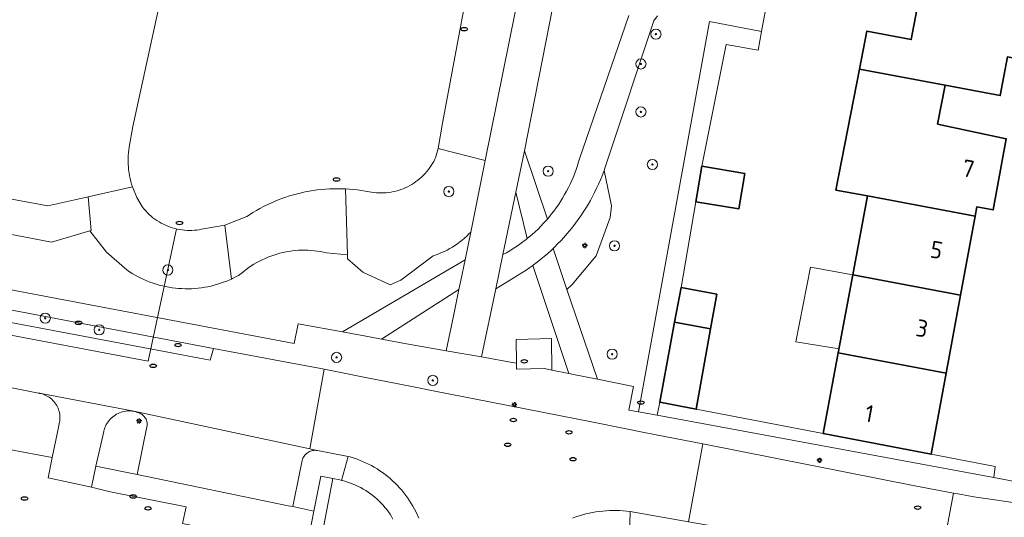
# Model space of a CAD drawing. Header units: metres. Extents: x 152610 to 160096, y 456114 to 462495.
# Tile 248 of 256: x 157210 to 157288, y 460080 to 460119. Entities that reach past the tile are written whole.
import ezdxf
from ezdxf.enums import TextEntityAlignment as Align

# ---------------------------------------------------------------- set-up
doc = ezdxf.new("R2010")
doc.units = ezdxf.units.M
doc.header["$LTSCALE"] = 0.5
doc.layers.get('0').update_dxf_attribs({"linetype": 'CONTINUOUS'})
for name, color, linetype, lineweight in [('B-PV-GR-BEPLANTING_CULTUUR_BODEMBEDEKKER-GV', 251, 'CONTINUOUS', 18), ('B-PV-GR-BEPLANTING_CULTUUR_BOSPLANTSOEN-GV', 251, 'CONTINUOUS', 18), ('B-PV-GR-BEPLANTING_CULTUUR_HEESTERS-GV', 251, 'CONTINUOUS', 18), ('B-PV-GR-BOOM-S', 251, 'CONTINUOUS', 25), ('B-PV-GR-HAAG-GV', 251, 'CONTINUOUS', 13), ('B-PV-GW-TALUD_KRUIN-G', 251, 'CONTINUOUS', 18), ('B-PV-IE-MEUBILAIR-S', 251, 'CONTINUOUS', 25), ('B-PV-KW-KUNSTWERK_DUIKER-G', 251, 'CONTINUOUS', 18), ('B-PV-OG-BEBOUWING-GV', 6, 'CONTINUOUS', 35), ('B-PV-OG-BEBOUWING-T18', 1, 'CONTINUOUS', 18), ('B-PV-OG-BEBOUWING_OVERBOUWING-GV', 251, 'CONTINUOUS', 18), ('B-PV-OG-TERREIN_BEGROEID-GV', 251, 'CONTINUOUS', 18), ('B-PV-OG-WATER_SLOOT-GV', 251, 'CONTINUOUS', 18), ('B-PV-VH-GESLOTENVERHARDING_ASFALT-GV', 251, 'CONTINUOUS', 18), ('B-PV-VH-GESLOTENVERHARDING_BETON-GV', 251, 'CONTINUOUS', 18), ('B-PV-VH-HALFVERHARDING_GRAVEL-GV', 251, 'CONTINUOUS', 18), ('B-PV-VH-ONVERHARD_ZAND-GV', 251, 'CONTINUOUS', 18), ('B-PV-VH-OPENVERHARDING_BETONSTRAATSTEEN-GV', 251, 'CONTINUOUS', 18), ('B-PV-VH-OPENVERHARDING_STRAATBAKSTEEN-GV', 251, 'CONTINUOUS', 18), ('B-PV-VH-OPENVERHARDING_TEGEL-GV', 251, 'CONTINUOUS', 18)]:
    doc.layers.add(name, color=color, linetype=linetype, lineweight=lineweight)
doc.styles.add('NLCS-ISO', font='NLCS-ISO.ttf')
doc.styles.add('NLCS-ISO-M750-T18', font='NLCS-ISO.ttf', dxfattribs={"height": 1.35})

# ---------------------------------------------------------------- blocks, each defined once
blk = doc.blocks.new('SIE-MEUBILAIR_PAAL_LICHTMAST-SO')
for points in [[(-0.62, 0), (-1, 0)], [(-0.71, 0.71), (-0.44, 0.44)], [(0, 1), (0, 0.62)], [(0.44, 0.44), (0.71, 0.71)], [(1, 0), (0.62, 0)], [(-0.71, -0.71), (-0.44, -0.44)], [(0, -0.62), (0, -1)], [(0.44, -0.44), (0.71, -0.71)]]:
    blk.add_lwpolyline(points)
blk.add_circle((0, 0), 0.5)
blk = doc.blocks.new('SIE-MEUBILAIR_PUT_RIOOLPUT-SO')
blk.add_ellipse((0, 0), major_axis=(1.25, 0), ratio=0.54)
blk = doc.blocks.new('SGR-BOOM_GBKN-SO')
at = {"linetype": 'ByBlock', "lineweight": 18}
h = blk.add_hatch(color=0, dxfattribs=at)
h.dxf.hatch_style = 1
edge = h.paths.add_edge_path()
edge.add_arc((0, 0), 0.25, 0, 360)
at = {"color": 0, "linetype": 'ByBlock', "lineweight": 18}
for radius in [2, 0.25]:
    blk.add_circle((0, 0), radius, dxfattribs=at)
at = {"color": 0, "linetype": 'ByBlock', "lineweight": 18, "style": 'NLCS-ISO'}
blk.add_attdef('SOORT', (2.5, 0), '', height=1.5, dxfattribs=at)

msp = doc.modelspace()

# ---------------------------------------------------------------- linework, layer by layer
at = {"layer": 'B-PV-GR-BEPLANTING_CULTUUR_BODEMBEDEKKER-GV', "flags": 128}
for points in [[(157225.516, 460092.893), (157200.817, 460097.589), (157200.658, 460096.613), (157225.269, 460091.967)], [(157219.01, 460087.972), (157218.882, 460087.975), (157218.753, 460087.969), (157218.626, 460087.956), (157218.499, 460087.934), (157218.374, 460087.905), (157218.25, 460087.868), (157218.13, 460087.823), (157218.012, 460087.772), (157217.898, 460087.712), (157217.788, 460087.646), (157217.681, 460087.573), (157217.58, 460087.494), (157217.484, 460087.409), (157217.394, 460087.317), (157217.309, 460087.221), (157217.23, 460087.119), (157217.158, 460087.012), (157217.093, 460086.902), (157217.034, 460086.787), (157216.983, 460086.669), (157216.94, 460086.548), (157216.903, 460086.425), (157216.887, 460086.356), (157216.28, 460083.619), (157219.528, 460082.971), (157220.293, 460086.718), (157220.306, 460086.804), (157220.312, 460086.892), (157220.309, 460086.979), (157220.299, 460087.066), (157220.28, 460087.151), (157220.254, 460087.235), (157220.22, 460087.316), (157220.179, 460087.393), (157220.131, 460087.466), (157220.077, 460087.535), (157220.017, 460087.598), (157219.951, 460087.655), (157219.88, 460087.707), (157219.805, 460087.751), (157219.726, 460087.789), (157219.644, 460087.819), (157219.559, 460087.842), (157219.549, 460087.847), (157219.266, 460087.943), (157219.139, 460087.962)]]:
    msp.add_lwpolyline(points, close=True, dxfattribs=at)
msp.add_lwpolyline([(157208.294, 460085.149), (157212.838, 460084.305), (157213.245, 460086.296), (157213.405, 460087.081), (157213.425, 460087.204), (157213.436, 460087.328), (157213.44, 460087.453), (157213.436, 460087.577), (157213.424, 460087.701), (157213.403, 460087.824), (157213.376, 460087.946), (157213.34, 460088.065), (157213.296, 460088.182), (157213.246, 460088.296), (157213.188, 460088.406), (157213.123, 460088.513), (157213.051, 460088.615), (157212.973, 460088.712), (157212.889, 460088.804), (157212.799, 460088.891), (157212.704, 460088.971), (157212.604, 460089.045), (157212.5, 460089.113), (157212.391, 460089.174), (157212.278, 460089.227), (157212.163, 460089.274), (157212.044, 460089.313), (157211.966, 460089.334), (157211.959, 460089.335), (157211.926, 460089.343), (157211.893, 460089.35), (157211.86, 460089.357), (157211.826, 460089.363), (157211.793, 460089.368), (157211.759, 460089.373), (157209.25, 460089.86)], dxfattribs=at)
at = {"layer": 'B-PV-GR-BEPLANTING_CULTUUR_BOSPLANTSOEN-GV', "flags": 128}
msp.add_lwpolyline([(157260.469, 460119.078), (157260.194, 460118.683), (157256.5, 460107.567), (157256.392, 460107.238), (157256.277, 460106.911), (157256.859, 460104.132), (157256.738, 460103.211), (157255.649, 460100.192), (157253.767, 460097.928), (157253.35, 460097.539), (157255.754, 460090.471), (157258.582, 460089.908), (157258.213, 460088.043), (157258.991, 460087.9), (157264.575, 460118.63), (157268.669, 460117.85), (157270.158, 460125.872)], dxfattribs=at)
msp.add_lwpolyline([(157246.915, 460107.683), (157243.222, 460108.628), (157242.998, 460107.891), (157242.951, 460107.792), (157242.863, 460107.619), (157242.767, 460107.45), (157242.665, 460107.284), (157242.556, 460107.124), (157242.44, 460106.967), (157242.318, 460106.816), (157242.19, 460106.67), (157242.056, 460106.529), (157241.916, 460106.393), (157241.771, 460106.264), (157241.621, 460106.141), (157241.465, 460106.024), (157241.305, 460105.913), (157241.141, 460105.809), (157240.973, 460105.712), (157240.8, 460105.622), (157240.624, 460105.54), (157240.445, 460105.464), (157240.263, 460105.396), (157240.078, 460105.335), (157239.891, 460105.283), (157239.702, 460105.237), (157239.511, 460105.2), (157239.319, 460105.171), (157239.126, 460105.149), (157238.932, 460105.136), (157238.737, 460105.13), (157238.543, 460105.133), (157238.349, 460105.143), (157238.155, 460105.161), (157237.962, 460105.188), (157237.771, 460105.222), (157236.852, 460105.371), (157235.925, 460105.453), (157236.069, 460100.258), (157236.077, 460099.956), (157237.278, 460098.91), (157238.35, 460098.409), (157239.421, 460097.908), (157240.269, 460098.255), (157242.818, 460100.179), (157243.043, 460100.257), (157243.266, 460100.342), (157243.486, 460100.435), (157243.702, 460100.535), (157243.915, 460100.642), (157244.124, 460100.756), (157244.329, 460100.877), (157244.53, 460101.005), (157244.727, 460101.14), (157244.919, 460101.281), (157245.106, 460101.429), (157245.288, 460101.583), (157245.465, 460101.742), (157245.636, 460101.908), (157245.781, 460102.057)], close=True, dxfattribs=at)
at = {"layer": 'B-PV-GR-BEPLANTING_CULTUUR_HEESTERS-GV', "flags": 128}
msp.add_lwpolyline([(157234.908, 460082.65), (157233.969, 460082.837), (157233.429, 460080.095), (157233.108, 460078.463), (157234.089, 460078.27)], close=True, dxfattribs=at)
at = {"layer": 'B-PV-GR-HAAG-GV', "flags": 128}
msp.add_lwpolyline([(157273.522, 460086.188), (157263.528, 460088.1), (157260.65, 460088.651), (157260.438, 460087.632), (157286.949, 460082.729), (157287.065, 460083.596), (157282.011, 460084.564)], close=True, dxfattribs=at)
at = {"layer": 'B-PV-GW-TALUD_KRUIN-G', "flags": 128}
for points in [[(157246.915, 460107.683), (157250.686, 460126.393)], [(157236.069, 460100.258), (157236.077, 460099.956), (157237.278, 460098.91), (157238.35, 460098.409), (157239.421, 460097.908), (157240.269, 460098.255), (157242.818, 460100.179), (157243.043, 460100.257), (157243.266, 460100.342), (157243.486, 460100.435), (157243.702, 460100.535), (157243.915, 460100.642), (157244.124, 460100.756), (157244.329, 460100.877), (157244.53, 460101.005), (157244.727, 460101.14), (157244.919, 460101.281), (157245.106, 460101.429), (157245.288, 460101.583), (157245.465, 460101.742), (157245.636, 460101.908), (157245.781, 460102.057), (157246.915, 460107.683)], [(157215.671, 460104.831), (157215.901, 460102.187), (157215.803, 460102.158), (157217.112, 460100.483), (157218.706, 460099.076), (157218.92, 460098.932), (157219.138, 460098.795), (157219.36, 460098.665), (157219.586, 460098.541), (157219.816, 460098.425), (157220.049, 460098.316), (157220.286, 460098.214), (157220.526, 460098.12), (157220.768, 460098.033), (157221.013, 460097.953), (157221.261, 460097.882), (157221.51, 460097.818), (157221.762, 460097.761), (157222.015, 460097.713), (157222.269, 460097.672), (157222.525, 460097.64), (157222.781, 460097.615), (157223.038, 460097.599), (157223.295, 460097.59), (157223.553, 460097.589), (157223.811, 460097.597), (157224.068, 460097.612), (157224.324, 460097.635), (157224.58, 460097.667), (157224.835, 460097.706), (157225.088, 460097.753), (157225.34, 460097.808), (157225.589, 460097.87), (157225.837, 460097.941), (157226.083, 460098.019), (157226.326, 460098.105), (157226.566, 460098.198), (157226.803, 460098.298), (157226.936, 460098.359)], [(157226.936, 460098.359), (157227.037, 460098.406), (157227.267, 460098.521), (157227.494, 460098.644), (157227.597, 460098.702), (157227.714, 460098.804), (157227.905, 460098.962), (157228.1, 460099.113), (157228.3, 460099.257), (157228.504, 460099.395), (157228.713, 460099.527), (157228.927, 460099.651), (157229.144, 460099.769), (157229.364, 460099.879), (157229.589, 460099.982), (157229.816, 460100.078), (157230.046, 460100.167), (157230.28, 460100.248), (157230.515, 460100.321), (157230.753, 460100.387), (157230.993, 460100.445), (157231.235, 460100.495), (157231.478, 460100.537), (157231.722, 460100.572), (157231.968, 460100.598), (157232.214, 460100.617), (157232.46, 460100.627), (157232.707, 460100.63), (157232.954, 460100.624), (157233.2, 460100.611), (157233.446, 460100.589), (157233.691, 460100.56), (157233.935, 460100.522), (157234.178, 460100.477), (157234.419, 460100.424), (157236.069, 460100.258)]]:
    msp.add_lwpolyline(points, dxfattribs=at)
at = {"layer": 'B-PV-KW-KUNSTWERK_DUIKER-G', "flags": 128}
msp.add_lwpolyline([(157091.9, 460089.567), (157115.921, 460111.673), (157220.385, 460091.903), (157222.612, 460102.303)], dxfattribs=at)
at = {"layer": 'B-PV-OG-BEBOUWING-GV', "flags": 128}
for points in [[(157284.119, 460123.219), (157281.662, 460123.686), (157280.448, 460117.202), (157276.961, 460117.875), (157276.376, 460114.869), (157283.12, 460113.608), (157287.447, 460112.799), (157288.015, 460115.846), (157291.452, 460115.185), (157291.489, 460115.382), (157292.767, 460115.143), (157293.445, 460118.781), (157292.166, 460119.019), (157292.647, 460121.598)], [(157283.12, 460113.608), (157276.376, 460114.869), (157274.525, 460105.365), (157277.009, 460104.899), (157285.473, 460103.311), (157285.605, 460104.028), (157286.884, 460103.793), (157287.919, 460109.403), (157282.524, 460110.551)], [(157267.347, 460106.673), (157263.977, 460107.244), (157263.503, 460104.444), (157266.873, 460103.874)], [(157285.473, 460103.311), (157277.009, 460104.899), (157275.852, 460098.688), (157284.323, 460097.086)], [(157284.323, 460097.086), (157275.852, 460098.688), (157274.707, 460092.545), (157283.19, 460090.951)], [(157265.143, 460097.165), (157262.329, 460097.688), (157261.823, 460094.967), (157264.657, 460094.434)], [(157264.657, 460094.434), (157261.823, 460094.967), (157260.65, 460088.651), (157263.528, 460088.1)], [(157283.19, 460090.951), (157274.707, 460092.545), (157273.522, 460086.188), (157282.011, 460084.564)]]:
    msp.add_lwpolyline(points, close=True, dxfattribs=at)
at = {"layer": 'B-PV-OG-BEBOUWING_OVERBOUWING-GV', "flags": 128}
msp.add_lwpolyline([(157275.852, 460098.688), (157272.517, 460099.281), (157271.371, 460093.405), (157274.765, 460092.858)], close=True, dxfattribs=at)
at = {"layer": 'B-PV-OG-TERREIN_BEGROEID-GV', "flags": 128}
for points in [[(157253.665, 460127.062), (157250.011, 460108.437), (157251.806, 460103.076), (157251.921, 460103.21), (157252.118, 460103.452), (157252.309, 460103.699), (157252.494, 460103.951), (157252.672, 460104.207), (157252.844, 460104.468), (157253.009, 460104.734), (157253.167, 460105.003), (157253.318, 460105.277), (157253.462, 460105.554), (157253.599, 460105.834), (157253.729, 460106.119), (157253.851, 460106.406), (157253.966, 460106.696), (157254.074, 460106.99), (157254.174, 460107.286), (157254.266, 460107.584), (157254.331, 460107.811), (157258.225, 460119.108)], [(157245.289, 460119.881), (157243.553, 460110.631), (157243.222, 460108.628), (157246.915, 460107.683), (157250.686, 460126.393)], [(157197.646, 460104.173), (157212.774, 460101.263), (157215.803, 460102.158), (157215.901, 460102.187), (157215.671, 460104.831), (157214.604, 460104.591), (157212.484, 460104.115), (157182.493, 460109.66)], [(157198.209, 460099.67), (157231.867, 460093.278), (157232.187, 460094.83), (157235.676, 460094.19), (157245.328, 460099.864), (157245.781, 460102.057), (157245.636, 460101.908), (157245.465, 460101.742), (157245.288, 460101.583), (157245.106, 460101.429), (157244.919, 460101.281), (157244.727, 460101.14), (157244.53, 460101.005), (157244.329, 460100.877), (157244.124, 460100.756), (157243.915, 460100.642), (157243.702, 460100.535), (157243.486, 460100.435), (157243.266, 460100.342), (157243.043, 460100.257), (157242.818, 460100.179), (157240.269, 460098.255), (157239.421, 460097.908), (157238.35, 460098.409), (157237.278, 460098.91), (157236.077, 460099.956), (157236.069, 460100.258), (157234.419, 460100.424), (157234.178, 460100.477), (157233.935, 460100.522), (157233.691, 460100.56), (157233.446, 460100.589), (157233.2, 460100.611), (157232.954, 460100.624), (157232.707, 460100.63), (157232.46, 460100.627), (157232.214, 460100.617), (157231.968, 460100.598), (157231.722, 460100.572), (157231.478, 460100.537), (157231.235, 460100.495), (157230.993, 460100.445), (157230.753, 460100.387), (157230.515, 460100.321), (157230.28, 460100.248), (157230.046, 460100.167), (157229.816, 460100.078), (157229.589, 460099.982), (157229.364, 460099.879), (157229.144, 460099.769), (157228.927, 460099.651), (157228.713, 460099.527), (157228.504, 460099.395), (157228.3, 460099.257), (157228.1, 460099.113), (157227.905, 460098.962), (157227.714, 460098.804), (157227.597, 460098.702), (157227.494, 460098.644), (157227.267, 460098.521), (157227.037, 460098.406), (157226.936, 460098.359), (157226.803, 460098.298), (157226.566, 460098.198), (157226.326, 460098.105), (157226.083, 460098.019), (157225.837, 460097.941), (157225.589, 460097.87), (157225.34, 460097.808), (157225.088, 460097.753), (157224.835, 460097.706), (157224.58, 460097.667), (157224.324, 460097.635), (157224.068, 460097.612), (157223.811, 460097.597), (157223.553, 460097.589), (157223.295, 460097.59), (157223.038, 460097.599), (157222.781, 460097.615), (157222.525, 460097.64), (157222.269, 460097.672), (157222.015, 460097.713), (157221.762, 460097.761), (157221.51, 460097.818), (157221.261, 460097.882), (157221.013, 460097.953), (157220.768, 460098.033), (157220.526, 460098.12), (157220.286, 460098.214), (157220.049, 460098.316), (157219.816, 460098.425), (157219.586, 460098.541), (157219.36, 460098.665), (157219.138, 460098.795), (157218.92, 460098.932), (157218.706, 460099.076), (157217.112, 460100.483), (157215.803, 460102.158), (157212.774, 460101.263), (157197.646, 460104.173)], [(157239.656, 460079.459), (157239.542, 460079.652), (157239.422, 460079.842), (157239.295, 460080.027), (157239.161, 460080.208), (157239.021, 460080.384), (157238.875, 460080.554), (157238.723, 460080.72), (157238.565, 460080.879), (157238.402, 460081.033), (157238.233, 460081.182), (157238.059, 460081.324), (157237.88, 460081.459), (157237.697, 460081.589), (157237.508, 460081.711), (157237.316, 460081.827), (157237.12, 460081.936), (157236.92, 460082.038), (157236.716, 460082.133), (157236.509, 460082.22), (157236.299, 460082.3), (157236.087, 460082.373), (157235.872, 460082.438), (157235.654, 460082.495), (157235.608, 460082.506), (157235.46, 460082.539), (157234.908, 460082.65), (157234.089, 460078.27)]]:
    msp.add_lwpolyline(points, dxfattribs=at)
for points in [[(157256.859, 460104.132), (157256.277, 460106.911), (157256.245, 460106.823), (157256.116, 460106.488), (157255.98, 460106.156), (157255.837, 460105.827), (157255.687, 460105.501), (157255.529, 460105.179), (157255.364, 460104.861), (157255.192, 460104.546), (157255.013, 460104.235), (157254.828, 460103.928), (157254.635, 460103.625), (157254.436, 460103.327), (157254.23, 460103.033), (157254.017, 460102.744), (157253.799, 460102.46), (157253.574, 460102.18), (157253.343, 460101.906), (157253.105, 460101.637), (157252.862, 460101.374), (157252.613, 460101.115), (157252.358, 460100.863), (157252.253, 460100.763), (157253.35, 460097.539), (157253.767, 460097.928), (157255.649, 460100.192), (157256.738, 460103.211)], [(157219.486, 460104.783), (157219.142, 460105.611), (157215.671, 460104.831), (157215.901, 460102.187), (157215.803, 460102.158), (157217.112, 460100.483), (157218.706, 460099.076), (157218.92, 460098.932), (157219.138, 460098.795), (157219.36, 460098.665), (157219.586, 460098.541), (157219.816, 460098.425), (157220.049, 460098.316), (157220.286, 460098.214), (157220.526, 460098.12), (157220.768, 460098.033), (157221.013, 460097.953), (157221.261, 460097.882), (157221.51, 460097.818), (157221.762, 460097.761), (157222.015, 460097.713), (157222.269, 460097.672), (157222.525, 460097.64), (157222.781, 460097.615), (157223.038, 460097.599), (157223.295, 460097.59), (157223.553, 460097.589), (157223.811, 460097.597), (157224.068, 460097.612), (157224.324, 460097.635), (157224.58, 460097.667), (157224.835, 460097.706), (157225.088, 460097.753), (157225.34, 460097.808), (157225.589, 460097.87), (157225.837, 460097.941), (157226.083, 460098.019), (157226.326, 460098.105), (157226.566, 460098.198), (157226.803, 460098.298), (157226.936, 460098.359), (157226.415, 460102.601), (157224.585, 460102.273), (157224.413, 460102.242), (157224.221, 460102.215), (157224.027, 460102.196), (157223.834, 460102.185), (157223.64, 460102.183), (157223.446, 460102.188), (157223.252, 460102.201), (157223.059, 460102.222), (157222.867, 460102.251), (157222.677, 460102.288), (157222.488, 460102.332), (157222.301, 460102.385), (157222.117, 460102.445), (157221.935, 460102.512), (157221.756, 460102.587), (157221.58, 460102.67), (157221.408, 460102.759), (157221.24, 460102.856), (157221.075, 460102.959), (157220.916, 460103.069), (157220.76, 460103.186), (157220.61, 460103.309), (157220.465, 460103.438), (157220.326, 460103.573), (157220.192, 460103.713), (157220.064, 460103.859), (157219.942, 460104.01)], [(157235.607, 460105.465), (157235.288, 460105.47), (157234.97, 460105.466), (157234.651, 460105.455), (157234.333, 460105.435), (157234.016, 460105.407), (157233.699, 460105.372), (157233.383, 460105.329), (157233.069, 460105.277), (157232.756, 460105.218), (157232.445, 460105.151), (157232.135, 460105.076), (157231.827, 460104.993), (157231.522, 460104.903), (157231.219, 460104.805), (157230.918, 460104.699), (157230.62, 460104.586), (157230.325, 460104.466), (157230.033, 460104.338), (157229.745, 460104.203), (157229.46, 460104.06), (157229.179, 460103.911), (157228.901, 460103.755), (157228.628, 460103.591), (157228.358, 460103.421), (157228.146, 460103.28), (157226.415, 460102.601), (157226.936, 460098.359), (157227.037, 460098.406), (157227.267, 460098.521), (157227.494, 460098.644), (157227.597, 460098.702), (157227.714, 460098.804), (157227.905, 460098.962), (157228.1, 460099.113), (157228.3, 460099.257), (157228.504, 460099.395), (157228.713, 460099.527), (157228.927, 460099.651), (157229.144, 460099.769), (157229.364, 460099.879), (157229.589, 460099.982), (157229.816, 460100.078), (157230.046, 460100.167), (157230.28, 460100.248), (157230.515, 460100.321), (157230.753, 460100.387), (157230.993, 460100.445), (157231.235, 460100.495), (157231.478, 460100.537), (157231.722, 460100.572), (157231.968, 460100.598), (157232.214, 460100.617), (157232.46, 460100.627), (157232.707, 460100.63), (157232.954, 460100.624), (157233.2, 460100.611), (157233.446, 460100.589), (157233.691, 460100.56), (157233.935, 460100.522), (157234.178, 460100.477), (157234.419, 460100.424), (157236.069, 460100.258), (157235.925, 460105.453)], [(157250.21, 460101.535), (157249.334, 460105.199), (157248.304, 460100.276), (157248.578, 460100.426), (157248.848, 460100.584), (157249.113, 460100.748), (157249.375, 460100.919), (157249.632, 460101.097), (157249.884, 460101.281), (157250.132, 460101.471)], [(157250.659, 460099.43), (157250.427, 460099.262), (157250.131, 460099.059), (157247.747, 460097.59), (157246.625, 460092.224), (157248.749, 460091.85), (157249.384, 460091.738), (157249.36, 460093.586), (157252.123, 460093.676), (157252.155, 460091.189), (157253.484, 460090.924)], [(157244.438, 460095.552), (157244.848, 460097.538), (157238.759, 460093.625), (157240.724, 460093.265), (157243.848, 460092.692)]]:
    msp.add_lwpolyline(points, close=True, dxfattribs=at)
at = {"layer": 'B-PV-OG-WATER_SLOOT-GV', "flags": 128}
msp.add_lwpolyline([(157222.131, 460123.995), (157219.19, 460110.371), (157218.901, 460108.747), (157218.867, 460108.523), (157218.84, 460108.297), (157218.821, 460108.071), (157218.811, 460107.845), (157218.808, 460107.618), (157218.814, 460107.391), (157218.827, 460107.164), (157218.848, 460106.938), (157218.878, 460106.713), (157218.915, 460106.49), (157218.96, 460106.267), (157219.013, 460106.047), (157219.073, 460105.828), (157219.142, 460105.611), (157219.486, 460104.783), (157219.942, 460104.01), (157220.064, 460103.859), (157220.192, 460103.713), (157220.326, 460103.573), (157220.465, 460103.438), (157220.61, 460103.309), (157220.76, 460103.186), (157220.916, 460103.069), (157221.075, 460102.959), (157221.24, 460102.856), (157221.408, 460102.759), (157221.58, 460102.67), (157221.756, 460102.587), (157221.935, 460102.512), (157222.117, 460102.445), (157222.301, 460102.385), (157222.488, 460102.332), (157222.677, 460102.288), (157222.867, 460102.251), (157223.059, 460102.222), (157223.252, 460102.201), (157223.446, 460102.188), (157223.64, 460102.183), (157223.834, 460102.185), (157224.027, 460102.196), (157224.221, 460102.215), (157224.413, 460102.242), (157224.585, 460102.273), (157226.415, 460102.601), (157228.146, 460103.28), (157228.358, 460103.421), (157228.628, 460103.591), (157228.901, 460103.755), (157229.179, 460103.911), (157229.46, 460104.06), (157229.745, 460104.203), (157230.033, 460104.338), (157230.325, 460104.466), (157230.62, 460104.586), (157230.918, 460104.699), (157231.219, 460104.805), (157231.522, 460104.903), (157231.827, 460104.993), (157232.135, 460105.076), (157232.445, 460105.151), (157232.756, 460105.218), (157233.069, 460105.277), (157233.383, 460105.329), (157233.699, 460105.372), (157234.016, 460105.407), (157234.333, 460105.435), (157234.651, 460105.455), (157234.97, 460105.466), (157235.288, 460105.47), (157235.607, 460105.465), (157235.925, 460105.453), (157236.852, 460105.371), (157237.771, 460105.222), (157237.962, 460105.188), (157238.155, 460105.161), (157238.349, 460105.143), (157238.543, 460105.133), (157238.737, 460105.13), (157238.932, 460105.136), (157239.126, 460105.149), (157239.319, 460105.171), (157239.511, 460105.2), (157239.702, 460105.237), (157239.891, 460105.283), (157240.078, 460105.335), (157240.263, 460105.396), (157240.445, 460105.464), (157240.624, 460105.54), (157240.8, 460105.622), (157240.973, 460105.712), (157241.141, 460105.809), (157241.305, 460105.913), (157241.465, 460106.024), (157241.621, 460106.141), (157241.771, 460106.264), (157241.916, 460106.393), (157242.056, 460106.529), (157242.19, 460106.67), (157242.318, 460106.816), (157242.44, 460106.967), (157242.556, 460107.124), (157242.665, 460107.284), (157242.767, 460107.45), (157242.863, 460107.619), (157242.951, 460107.792), (157242.998, 460107.891), (157243.222, 460108.628), (157243.553, 460110.631), (157245.289, 460119.881)], dxfattribs=at)
at = {"layer": 'B-PV-VH-GESLOTENVERHARDING_ASFALT-GV', "flags": 128}
msp.add_lwpolyline([(157250.686, 460126.393), (157246.915, 460107.683), (157245.781, 460102.057), (157245.328, 460099.864), (157244.992, 460098.236), (157244.848, 460097.538), (157244.438, 460095.552), (157243.848, 460092.692), (157246.625, 460092.224), (157247.747, 460097.59), (157248.304, 460100.276), (157249.334, 460105.199), (157250.011, 460108.437), (157253.665, 460127.062)], dxfattribs=at)
at = {"layer": 'B-PV-VH-GESLOTENVERHARDING_BETON-GV', "flags": 128}
msp.add_lwpolyline([(157249.384, 460091.738), (157249.39, 460091.273), (157251.581, 460091.303), (157252.155, 460091.189), (157252.123, 460093.676), (157249.36, 460093.586)], close=True, dxfattribs=at)
at = {"layer": 'B-PV-VH-HALFVERHARDING_GRAVEL-GV', "flags": 128}
msp.add_lwpolyline([(157258.225, 460119.108), (157254.331, 460107.811), (157254.266, 460107.584), (157254.174, 460107.286), (157254.074, 460106.99), (157253.966, 460106.696), (157253.851, 460106.406), (157253.729, 460106.119), (157253.599, 460105.834), (157253.462, 460105.554), (157253.318, 460105.277), (157253.167, 460105.003), (157253.009, 460104.734), (157252.844, 460104.468), (157252.672, 460104.207), (157252.494, 460103.951), (157252.309, 460103.699), (157252.118, 460103.452), (157251.921, 460103.21), (157251.806, 460103.076), (157251.717, 460102.973), (157251.507, 460102.742), (157251.292, 460102.515), (157251.071, 460102.295), (157250.844, 460102.08), (157250.612, 460101.871), (157250.374, 460101.668), (157250.21, 460101.535), (157250.132, 460101.471), (157249.884, 460101.281), (157249.632, 460101.097), (157249.375, 460100.919), (157249.113, 460100.748), (157248.848, 460100.584), (157248.578, 460100.426), (157248.304, 460100.276), (157247.747, 460097.59), (157250.131, 460099.059), (157250.427, 460099.262), (157250.659, 460099.43), (157250.717, 460099.472), (157251.004, 460099.688), (157251.285, 460099.911), (157251.561, 460100.14), (157251.832, 460100.375), (157252.098, 460100.616), (157252.253, 460100.763), (157252.358, 460100.863), (157252.613, 460101.115), (157252.862, 460101.374), (157253.105, 460101.637), (157253.343, 460101.906), (157253.574, 460102.18), (157253.799, 460102.46), (157254.017, 460102.744), (157254.23, 460103.033), (157254.436, 460103.327), (157254.635, 460103.625), (157254.828, 460103.928), (157255.013, 460104.235), (157255.192, 460104.546), (157255.364, 460104.861), (157255.529, 460105.179), (157255.687, 460105.501), (157255.837, 460105.827), (157255.98, 460106.156), (157256.116, 460106.488), (157256.245, 460106.823), (157256.277, 460106.911), (157256.392, 460107.238), (157256.5, 460107.567), (157260.194, 460118.683), (157260.469, 460119.078)], dxfattribs=at)
for points in [[(157251.806, 460103.076), (157250.011, 460108.437), (157249.334, 460105.199), (157250.21, 460101.535), (157250.374, 460101.668), (157250.612, 460101.871), (157250.844, 460102.08), (157251.071, 460102.295), (157251.292, 460102.515), (157251.507, 460102.742), (157251.717, 460102.973)], [(157253.35, 460097.539), (157252.253, 460100.763), (157252.098, 460100.616), (157251.832, 460100.375), (157251.561, 460100.14), (157251.285, 460099.911), (157251.004, 460099.688), (157250.717, 460099.472), (157250.659, 460099.43), (157253.484, 460090.924), (157253.859, 460090.849), (157255.754, 460090.471)], [(157244.992, 460098.236), (157245.328, 460099.864), (157235.676, 460094.19), (157237.795, 460093.802), (157238.759, 460093.625), (157244.848, 460097.538)]]:
    msp.add_lwpolyline(points, close=True, dxfattribs=at)
at = {"layer": 'B-PV-VH-ONVERHARD_ZAND-GV', "flags": 128}
msp.add_lwpolyline([(157273.522, 460086.188), (157263.528, 460088.1), (157260.65, 460088.651), (157260.438, 460087.632), (157286.949, 460082.729), (157287.065, 460083.596), (157282.011, 460084.564)], close=True, dxfattribs=at)
at = {"layer": 'B-PV-VH-OPENVERHARDING_BETONSTRAATSTEEN-GV', "flags": 128}
for points in [[(157253.788, 460079.536), (157254.043, 460079.628), (157254.301, 460079.714), (157254.561, 460079.791), (157254.823, 460079.861), (157255.088, 460079.923), (157255.354, 460079.977), (157255.621, 460080.023), (157255.89, 460080.062), (157256.16, 460080.092), (157256.43, 460080.115), (157256.701, 460080.13), (157256.973, 460080.136), (157257.244, 460080.135), (157257.515, 460080.125), (157257.786, 460080.108), (157258.057, 460080.082), (157258.326, 460080.049), (157262.92, 460079.25), (157264.043, 460085.376), (157259.55, 460086.261), (157255.533, 460087.052), (157247.371, 460088.667), (157242.952, 460089.539), (157241.131, 460089.897), (157237.36, 460090.641), (157235.69, 460090.97), (157234.244, 460091.255), (157233.11, 460084.988), (157233.693, 460084.863), (157233.711, 460084.86), (157236.128, 460084.393), (157236.288, 460084.349), (157236.534, 460084.274), (157236.778, 460084.192), (157237.02, 460084.102), (157237.259, 460084.005), (157237.495, 460083.9), (157237.727, 460083.788), (157237.955, 460083.669), (157238.18, 460083.543), (157238.401, 460083.41), (157238.618, 460083.27), (157238.83, 460083.124), (157239.037, 460082.971), (157239.24, 460082.811), (157239.437, 460082.646), (157239.63, 460082.474), (157239.817, 460082.297), (157239.998, 460082.113), (157240.174, 460081.925), (157240.343, 460081.731), (157240.507, 460081.531), (157240.664, 460081.327), (157240.815, 460081.118), (157240.959, 460080.904), (157241.097, 460080.686), (157241.228, 460080.464), (157241.352, 460080.238), (157241.468, 460080.008), (157241.578, 460079.775), (157241.68, 460079.538)], [(157289.388, 460080.631), (157285.372, 460081.201), (157284.276, 460081.411), (157283.782, 460081.505), (157282.689, 460075.813)]]:
    msp.add_lwpolyline(points, dxfattribs=at)
for points in [[(157219.266, 460087.943), (157211.966, 460089.334), (157212.044, 460089.313), (157212.163, 460089.274), (157212.278, 460089.227), (157212.391, 460089.174), (157212.5, 460089.113), (157212.604, 460089.045), (157212.704, 460088.971), (157212.799, 460088.891), (157212.889, 460088.804), (157212.973, 460088.712), (157213.051, 460088.615), (157213.123, 460088.513), (157213.188, 460088.406), (157213.246, 460088.296), (157213.296, 460088.182), (157213.34, 460088.065), (157213.376, 460087.946), (157213.403, 460087.824), (157213.424, 460087.701), (157213.436, 460087.577), (157213.44, 460087.453), (157213.436, 460087.328), (157213.425, 460087.204), (157213.405, 460087.081), (157213.245, 460086.296), (157212.838, 460084.305), (157212.51, 460082.697), (157215.914, 460081.968), (157216.28, 460083.619), (157216.887, 460086.356), (157216.903, 460086.425), (157216.94, 460086.548), (157216.983, 460086.669), (157217.034, 460086.787), (157217.093, 460086.902), (157217.158, 460087.012), (157217.23, 460087.119), (157217.309, 460087.221), (157217.394, 460087.317), (157217.484, 460087.409), (157217.58, 460087.494), (157217.681, 460087.573), (157217.788, 460087.646), (157217.898, 460087.712), (157218.012, 460087.772), (157218.13, 460087.823), (157218.25, 460087.868), (157218.374, 460087.905), (157218.499, 460087.934), (157218.626, 460087.956), (157218.753, 460087.969), (157218.882, 460087.975), (157219.01, 460087.972), (157219.139, 460087.962)], [(157233.11, 460084.988), (157219.266, 460087.943), (157219.549, 460087.847), (157219.559, 460087.842), (157219.644, 460087.819), (157219.726, 460087.789), (157219.805, 460087.751), (157219.88, 460087.707), (157219.951, 460087.655), (157220.017, 460087.598), (157220.077, 460087.535), (157220.131, 460087.466), (157220.179, 460087.393), (157220.22, 460087.316), (157220.254, 460087.235), (157220.28, 460087.151), (157220.299, 460087.066), (157220.309, 460086.979), (157220.312, 460086.892), (157220.306, 460086.804), (157220.293, 460086.718), (157219.528, 460082.971), (157231.397, 460080.515), (157231.765, 460080.439), (157232.319, 460083.173), (157232.503, 460084.083), (157232.53, 460084.168), (157232.566, 460084.254), (157232.609, 460084.336), (157232.658, 460084.415), (157232.715, 460084.488), (157232.777, 460084.557), (157232.845, 460084.62), (157232.918, 460084.676), (157232.996, 460084.727), (157233.078, 460084.77), (157233.164, 460084.806), (157233.252, 460084.835), (157233.342, 460084.856), (157233.434, 460084.869), (157233.526, 460084.874), (157233.619, 460084.871), (157233.693, 460084.863)]]:
    msp.add_lwpolyline(points, close=True, dxfattribs=at)
at = {"layer": 'B-PV-VH-OPENVERHARDING_STRAATBAKSTEEN-GV', "flags": 128}
msp.add_lwpolyline([(157209.25, 460089.86), (157211.759, 460089.373), (157211.793, 460089.368), (157211.826, 460089.363), (157211.86, 460089.357), (157211.893, 460089.35), (157211.926, 460089.343), (157211.959, 460089.335), (157211.966, 460089.334), (157219.266, 460087.943), (157233.11, 460084.988), (157234.244, 460091.255), (157233.974, 460091.308), (157231.553, 460091.762), (157225.516, 460092.893), (157225.269, 460091.967), (157200.658, 460096.613)], dxfattribs=at)
for points in [[(157280.742, 460082.086), (157264.043, 460085.376), (157262.92, 460079.25), (157282.689, 460075.813), (157283.782, 460081.505)], [(157231.397, 460080.515), (157219.528, 460082.971), (157216.28, 460083.619), (157215.914, 460081.968), (157217.28, 460081.644), (157223.376, 460080.419), (157223.08, 460079.113), (157225.662, 460078.581), (157225.222, 460076.446), (157228.905, 460075.688), (157232.413, 460074.935), (157233.108, 460078.463), (157233.429, 460080.095), (157231.765, 460080.439)]]:
    msp.add_lwpolyline(points, close=True, dxfattribs=at)
at = {"layer": 'B-PV-VH-OPENVERHARDING_TEGEL-GV', "flags": 128}
for points in [[(157268.669, 460117.85), (157264.575, 460118.63), (157258.991, 460087.9), (157260.438, 460087.632), (157260.65, 460088.651), (157261.823, 460094.967), (157262.329, 460097.688), (157263.503, 460104.444), (157263.977, 460107.244), (157265.886, 460116.831), (157268.393, 460116.362)], [(157234.908, 460082.65), (157235.46, 460082.539), (157235.608, 460082.506), (157236.128, 460084.393), (157233.711, 460084.86), (157233.693, 460084.863), (157233.619, 460084.871), (157233.526, 460084.874), (157233.434, 460084.869), (157233.342, 460084.856), (157233.252, 460084.835), (157233.164, 460084.806), (157233.078, 460084.77), (157232.996, 460084.727), (157232.918, 460084.676), (157232.845, 460084.62), (157232.777, 460084.557), (157232.715, 460084.488), (157232.658, 460084.415), (157232.609, 460084.336), (157232.566, 460084.254), (157232.53, 460084.168), (157232.503, 460084.083), (157232.319, 460083.173), (157231.765, 460080.439), (157233.429, 460080.095), (157233.969, 460082.837)]]:
    msp.add_lwpolyline(points, close=True, dxfattribs=at)
for points in [[(157288.857, 460082.376), (157286.949, 460082.729), (157260.438, 460087.632), (157258.991, 460087.9), (157258.213, 460088.043), (157258.582, 460089.908), (157255.754, 460090.471), (157253.859, 460090.849), (157253.484, 460090.924), (157252.155, 460091.189), (157251.581, 460091.303), (157249.39, 460091.273), (157249.384, 460091.738), (157248.749, 460091.85), (157246.625, 460092.224), (157243.848, 460092.692), (157240.724, 460093.265), (157238.759, 460093.625), (157237.795, 460093.802), (157235.676, 460094.19), (157232.187, 460094.83), (157231.867, 460093.278), (157198.209, 460099.67)], [(157200.817, 460097.589), (157225.516, 460092.893), (157231.553, 460091.762), (157233.974, 460091.308), (157234.244, 460091.255), (157235.69, 460090.97), (157237.36, 460090.641), (157241.131, 460089.897), (157242.952, 460089.539), (157247.371, 460088.667), (157255.533, 460087.052), (157259.55, 460086.261), (157264.043, 460085.376), (157280.742, 460082.086), (157283.782, 460081.505), (157284.276, 460081.411), (157285.372, 460081.201), (157289.388, 460080.631)], [(157241.68, 460079.538), (157241.578, 460079.775), (157241.468, 460080.008), (157241.352, 460080.238), (157241.228, 460080.464), (157241.097, 460080.686), (157240.959, 460080.904), (157240.815, 460081.118), (157240.664, 460081.327), (157240.507, 460081.531), (157240.343, 460081.731), (157240.174, 460081.925), (157239.998, 460082.113), (157239.817, 460082.297), (157239.63, 460082.474), (157239.437, 460082.646), (157239.24, 460082.811), (157239.037, 460082.971), (157238.83, 460083.124), (157238.618, 460083.27), (157238.401, 460083.41), (157238.18, 460083.543), (157237.955, 460083.669), (157237.727, 460083.788), (157237.495, 460083.9), (157237.259, 460084.005), (157237.02, 460084.102), (157236.778, 460084.192), (157236.534, 460084.274), (157236.288, 460084.349), (157236.128, 460084.393), (157235.608, 460082.506), (157235.654, 460082.495), (157235.872, 460082.438), (157236.087, 460082.373), (157236.299, 460082.3), (157236.509, 460082.22), (157236.716, 460082.133), (157236.92, 460082.038), (157237.12, 460081.936), (157237.316, 460081.827), (157237.508, 460081.711), (157237.697, 460081.589), (157237.88, 460081.459), (157238.059, 460081.324), (157238.233, 460081.182), (157238.402, 460081.033), (157238.565, 460080.879), (157238.723, 460080.72), (157238.875, 460080.554), (157239.021, 460080.384), (157239.161, 460080.208), (157239.295, 460080.027), (157239.422, 460079.842), (157239.542, 460079.652), (157239.656, 460079.459)], [(157258.266, 460078.099), (157258.326, 460080.049), (157258.057, 460080.082), (157257.786, 460080.108), (157257.515, 460080.125), (157257.244, 460080.135), (157256.973, 460080.136), (157256.701, 460080.13), (157256.43, 460080.115), (157256.16, 460080.092), (157255.89, 460080.062), (157255.621, 460080.023), (157255.354, 460079.977), (157255.088, 460079.923), (157254.823, 460079.861), (157254.561, 460079.791), (157254.301, 460079.714), (157254.043, 460079.628), (157253.788, 460079.536)], [(157262.92, 460079.25), (157258.326, 460080.049), (157258.266, 460078.099)]]:
    msp.add_lwpolyline(points, dxfattribs=at)

# ---------------------------------------------------------------- block references
at = {"layer": 'B-PV-GR-BOOM-S', "xscale": 0.2, "yscale": 0.2, "zscale": 0.2}
for p in [(157260.353, 460117.639), (157259.174, 460115.286), (157259.174, 460111.51), (157251.867, 460106.85), (157260.074, 460107.374), (157244.057, 460105.243), (157257.097, 460100.977), (157221.94, 460099.068), (157212.287, 460095.271), (157216.531, 460094.364), (157235.219, 460092.191), (157256.908, 460092.436), (157242.787, 460090.377)]:
    msp.add_blockref('SGR-BOOM_GBKN-SO', p, dxfattribs=at)
at = {"layer": 'B-PV-IE-MEUBILAIR-S', "xscale": 0.2, "yscale": 0.2, "zscale": 0.2}
for name, p in [('SIE-MEUBILAIR_PUT_RIOOLPUT-SO', (157245.261, 460118.028)), ('SIE-MEUBILAIR_PUT_RIOOLPUT-SO', (157235.215, 460106.189)), ('SIE-MEUBILAIR_PUT_RIOOLPUT-SO', (157222.848, 460102.771)), ('SIE-MEUBILAIR_PAAL_LICHTMAST-SO', (157254.753, 460100.995)), ('SIE-MEUBILAIR_PUT_RIOOLPUT-SO', (157214.904, 460094.912)), ('SIE-MEUBILAIR_PUT_RIOOLPUT-SO', (157222.735, 460093.16)), ('SIE-MEUBILAIR_PUT_RIOOLPUT-SO', (157249.992, 460091.882)), ('SIE-MEUBILAIR_PUT_RIOOLPUT-SO', (157220.78, 460091.52)), ('SIE-MEUBILAIR_PAAL_LICHTMAST-SO', (157249.208, 460088.467)), ('SIE-MEUBILAIR_PUT_RIOOLPUT-SO', (157259.163, 460088.631)), ('SIE-MEUBILAIR_PAAL_LICHTMAST-SO', (157219.675, 460087.186)), ('SIE-MEUBILAIR_PUT_RIOOLPUT-SO', (157249.129, 460087.258)), ('SIE-MEUBILAIR_PUT_RIOOLPUT-SO', (157253.509, 460086.292)), ('SIE-MEUBILAIR_PUT_RIOOLPUT-SO', (157248.677, 460085.31)), ('SIE-MEUBILAIR_PUT_RIOOLPUT-SO', (157253.821, 460084.173)), ('SIE-MEUBILAIR_PAAL_LICHTMAST-SO', (157273.226, 460084.085)), ('SIE-MEUBILAIR_PUT_RIOOLPUT-SO', (157210.657, 460081.077)), ('SIE-MEUBILAIR_PUT_RIOOLPUT-SO', (157219.206, 460081.241)), ('SIE-MEUBILAIR_PUT_RIOOLPUT-SO', (157220.375, 460080.303)), ('SIE-MEUBILAIR_PUT_RIOOLPUT-SO', (157280.955, 460080.359))]:
    msp.add_blockref(name, p, dxfattribs=at)

# ---------------------------------------------------------------- texts
at = {"layer": 'B-PV-OG-BEBOUWING-T18', "style": 'NLCS-ISO-M750-T18'}
for s, rotation, p in [('7', 349.6, (157284.943, 460107.052)), ('5', 349.5, (157282.44, 460100.653)), ('3', 349.5, (157281.298, 460094.473)), ('1', 349.5, (157277.149, 460087.768))]:
    msp.add_text(s, height=1.35, rotation=rotation, dxfattribs=at).set_placement(p, align=Align.MIDDLE)

doc.saveas('drawing.dxf')
